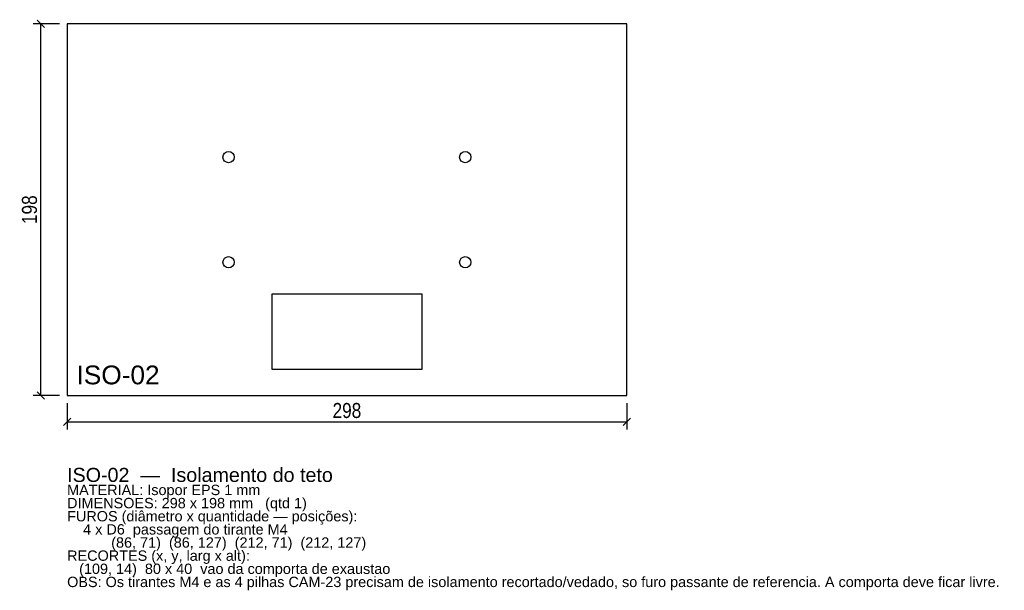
# Model space of a CAD drawing. Header units: millimetres. Extents: x -25 to 499, y -104 to 200.
import ezdxf

# ---------------------------------------------------------------- set-up
doc = ezdxf.new("R2010")
doc.units = ezdxf.units.MM
for name, color, linetype in [('CORTE', 1, 'Continuous'), ('COTA', 4, 'Continuous'), ('GRAVACAO', 3, 'Continuous'), ('TEXTO', 7, 'Continuous')]:
    doc.layers.add(name, color=color, linetype=linetype)
doc.styles.add('ARIAL', font='arial.ttf')
doc.styles.add('OpenSansCondensed-Light', font='OpenSansCondensed-Light.ttf')
doc.dimstyles.new('EZDXF', dxfattribs={"dimtxt": 8, "dimasz": 4, "dimexe": 4, "dimexo": 4, "dimgap": 2, "dimtad": 1, "dimdec": 0, "dimdsep": 46, "dimtxsty": 'OpenSansCondensed-Light', "dimblk": 'ARCHTICK', "dimcen": 2.5, "dimclrd": 4, "dimclre": 4, "dimclrt": 4, "dimazin": 3, "dimtfac": 0.5, "dimtmove": 2, "dimatfit": 3})

# ---------------------------------------------------------------- blocks, each defined once
blk = doc.blocks.new('_ARCHTICK')
at = {"color": 0, "linetype": 'BYBLOCK', "const_width": 0.15}
blk.add_lwpolyline([(-0.5, -0.5), (0.5, 0.5)], dxfattribs=at)

msp = doc.modelspace()

# ---------------------------------------------------------------- linework, layer by layer
at = {"layer": 'CORTE'}
for points in [[(0, 0), (298, 0), (298, 198), (0, 198)], [(109, 14), (189, 14), (189, 54), (109, 54)]]:
    msp.add_lwpolyline(points, close=True, dxfattribs=at)
for centre in [(86, 127), (212, 127), (86, 71), (212, 71)]:
    msp.add_circle(centre, 3, dxfattribs=at)

# ---------------------------------------------------------------- texts
at = {"layer": 'GRAVACAO', "style": 'ARIAL'}
msp.add_text('ISO-02', height=10, dxfattribs=at).set_placement((5, 6))
at = {"layer": 'TEXTO', "style": 'ARIAL'}
for s, height, p in [('ISO-02  —  Isolamento do teto', 7.5, (0, -46)), ('MATERIAL: Isopor EPS 1 mm', 5.5, (0, -53)), ('DIMENSOES: 298 x 198 mm   (qtd 1)', 5.5, (0, -60)), ('FUROS (diâmetro x quantidade — posições):', 5.5, (0, -67)), ('    4 x D6  passagem do tirante M4', 5.5, (0, -74)), ('           (86, 71)  (86, 127)  (212, 71)  (212, 127)', 5.5, (0, -81)), ('RECORTES (x, y, larg x alt):', 5.5, (0, -88)), ('   (109, 14)  80 x 40  vao da comporta de exaustao', 5.5, (0, -95)), ('OBS: Os tirantes M4 e as 4 pilhas CAM-23 precisam de isolamento recortado/vedado, so furo passante de referencia. A comporta deve ficar livre.', 5.5, (0, -102))]:
    msp.add_text(s, height=height, dxfattribs=at).set_placement(p)

# ---------------------------------------------------------------- dimensions: what is measured, and where the dimension line sits
at = {"layer": 'COTA'}
msp.add_linear_dim(base=(-14, 0), p1=(0, 0), p2=(0, 198), angle=90, dimstyle='EZDXF', dxfattribs=at).render()
msp.add_linear_dim(base=(0, -14), p1=(0, 0), p2=(298, 0), dimstyle='EZDXF', dxfattribs=at).render()

doc.saveas('drawing.dxf')
